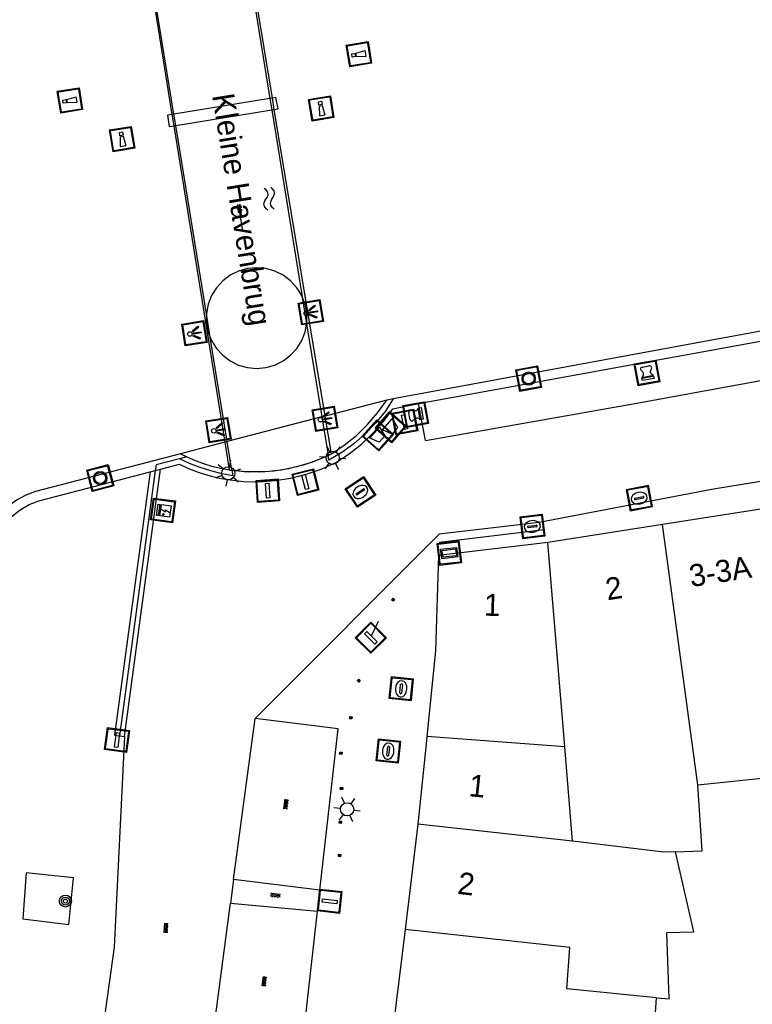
# Model space of a CAD drawing. Header units: metres. Extents: x 93870 to 95789, y 463036 to 464040.
# Tile 146 of 256: x 94322 to 94355, y 463971 to 464015. Entities that reach past the tile are written whole.
import ezdxf
from ezdxf.enums import TextEntityAlignment as Align

# ---------------------------------------------------------------- set-up
doc = ezdxf.new("R2010")
doc.units = ezdxf.units.M
doc.header["$LTSCALE"] = 25.4
for name, color, linetype in [('B_BEBOUWINGSGRENS_0', 1, 'Continuous'), ('B_TUSSENMUUR_0', 7, 'Continuous'), ('G_GRENS_ALGEMEEN_0', 7, 'Continuous'), ('K_KUNSTWERKGRENS_0', 1, 'Continuous'), ('K_KUNSTWERKGRENS_1', 1, 'Continuous'), ('Q_AFVALBAK_0', 7, 'Continuous'), ('Q_BLOEMBAK_0', 93, 'Continuous'), ('Q_BOLDER_0', 7, 'Continuous'), ('Q_BOOM_0', 3, 'Continuous'), ('Q_BRANDKRAAN_0', 5, 'Continuous'), ('Q_ELEKTRAKAST_0', 7, 'Continuous'), ('Q_FIETSENREK_LIJN_0', 7, 'Continuous'), ('Q_INSPECTIE_OF_RIOOLPUT_0', 253, 'Continuous'), ('Q_KOLK_0', 254, 'Continuous'), ('Q_LICHTMAST_0', 2, 'Continuous'), ('Q_LICHTPUNT_1', 7, 'Continuous'), ('Q_MEERPAAL_0', 7, 'Continuous'), ('Q_MEERRING_0', 7, 'Continuous'), ('Q_OPLAADPAAL_0', 7, 'Continuous'), ('Q_STRAATNAAMBORD_0', 7, 'Continuous'), ('Q_VERKEERSBORDPAAL_0', 40, 'Continuous'), ('S_GBKN_SYMBOOL_GV_GROOT_1', 7, 'Continuous'), ('S_GBKN_SYMBOOL_OV_GROOT_0', 7, 'Continuous'), ('S_GBKN_SYMBOOL_WATER_0', 7, 'Continuous'), ('T_HEK_LIJN_0', 6, 'Continuous'), ('T_HEK_LIJN_1', 6, 'Continuous'), ('V_WEGGRENS_0', 7, 'Continuous'), ('V_WEGGRENS_1', 7, 'Continuous'), ('W_KADEMUUR_30CM_0', 10, 'Continuous'), ('W_WATERGRENS_0', 5, 'Continuous'), ('Z_GBKN_HUISNUMMER_0', 252, 'Continuous'), ('Z_KUNSTWERKNAAM_1', 252, 'Continuous')]:
    doc.layers.add(name, color=color, linetype=linetype)
doc.layers.add('Q_AFSLUITPAAL_0', color=7, linetype='Continuous', true_color=0xf86a3a)
doc.layers.add('Q_PAALTJE_0', color=7, linetype='Continuous', true_color=0x666666)

# ---------------------------------------------------------------- blocks, each defined once
blk = doc.blocks.new('Q_AFVALBAK')
for points in [[(-0.5, 0.5), (0.5, 0.5), (0.5, -0.5), (-0.5, -0.5)], [(-0.336, 0.197), (0.331, 0.197), (0.19, -0.251), (-0.196, -0.251)]]:
    blk.add_lwpolyline(points, close=True)
blk.add_lwpolyline([(-0.442, 0.464), (0.438, 0.464, -0.414214), (0.459, 0.442), (0.459, -0.437, -0.414214), (0.438, -0.459), (-0.442, -0.459, -0.414214), (-0.463, -0.437), (-0.463, 0.442), (-0.463, 0.444), (-0.463, 0.446), (-0.463, 0.448), (-0.462, 0.45), (-0.461, 0.451), (-0.46, 0.453), (-0.459, 0.455), (-0.458, 0.456), (-0.457, 0.457), (-0.456, 0.459), (-0.454, 0.46), (-0.453, 0.461), (-0.451, 0.462), (-0.449, 0.462), (-0.447, 0.463), (-0.446, 0.463), (-0.444, 0.464), (-0.442, 0.464)], format="xyb")
blk = doc.blocks.new('Q_BLOEMBAK')
for points in [[(-0.5, 0.5), (0.5, 0.5), (0.5, -0.5), (-0.5, -0.5)], [(-0.336, 0.197), (0.331, 0.197), (0.19, -0.251), (-0.196, -0.251)]]:
    blk.add_lwpolyline(points, close=True)
blk.add_lwpolyline([(-0.442, 0.464), (0.438, 0.464, -0.414214), (0.459, 0.442), (0.459, -0.437, -0.414214), (0.438, -0.459), (-0.442, -0.459, -0.414214), (-0.463, -0.437), (-0.463, 0.442), (-0.463, 0.444), (-0.463, 0.446), (-0.463, 0.448), (-0.462, 0.45), (-0.461, 0.451), (-0.46, 0.453), (-0.459, 0.455), (-0.458, 0.456), (-0.457, 0.457), (-0.456, 0.459), (-0.454, 0.46), (-0.453, 0.461), (-0.451, 0.462), (-0.449, 0.462), (-0.447, 0.463), (-0.446, 0.463), (-0.444, 0.464), (-0.442, 0.464)], format="xyb")
blk = doc.blocks.new('Q_STRAATNAAMBORD')
for points in [[(-0.5, 0.5), (0.5, 0.5), (0.5, -0.5), (-0.5, -0.5)], [(-0.369, 0.22), (0.358, 0.22), (0.358, -0.214), (-0.369, -0.214)]]:
    blk.add_lwpolyline(points, close=True)
for points in [[(-0.442, 0.464), (0.438, 0.464, -0.414214), (0.459, 0.442), (0.459, -0.437, -0.414214), (0.438, -0.459), (-0.442, -0.459, -0.414214), (-0.463, -0.437), (-0.463, 0.442), (-0.463, 0.444), (-0.463, 0.446), (-0.463, 0.448), (-0.462, 0.45), (-0.461, 0.451), (-0.46, 0.453), (-0.459, 0.455), (-0.458, 0.456), (-0.457, 0.457), (-0.456, 0.459), (-0.454, 0.46), (-0.453, 0.461), (-0.451, 0.462), (-0.449, 0.462), (-0.447, 0.463), (-0.446, 0.463), (-0.444, 0.464), (-0.442, 0.464)], [(-0.287, 0.16), (0.281, 0.16, -0.414214), (0.303, 0.139), (0.303, -0.134, -0.414214), (0.281, -0.156), (-0.287, -0.156, -0.414214), (-0.308, -0.134), (-0.308, 0.139), (-0.308, 0.14), (-0.308, 0.142), (-0.307, 0.144), (-0.307, 0.146), (-0.306, 0.148), (-0.305, 0.149), (-0.304, 0.151), (-0.303, 0.152), (-0.302, 0.154), (-0.3, 0.155), (-0.299, 0.156), (-0.297, 0.157), (-0.296, 0.158), (-0.294, 0.159), (-0.292, 0.159), (-0.29, 0.16), (-0.288, 0.16), (-0.287, 0.16)]]:
    blk.add_lwpolyline(points, format="xyb")
blk = doc.blocks.new('Q_OPLAADPAAL')
for points in [[(-0.5, 0.5), (0.5, 0.5), (0.5, -0.5), (-0.5, -0.5)], [(-0.08, 0.333), (0.071, 0.333), (0.071, -0.329), (-0.08, -0.329)]]:
    blk.add_lwpolyline(points, close=True)
blk.add_lwpolyline([(-0.442, 0.464), (0.438, 0.464, -0.414214), (0.459, 0.442), (0.459, -0.437, -0.414214), (0.438, -0.459), (-0.442, -0.459, -0.414214), (-0.463, -0.437), (-0.463, 0.442), (-0.463, 0.444), (-0.463, 0.446), (-0.463, 0.448), (-0.462, 0.45), (-0.461, 0.451), (-0.46, 0.453), (-0.459, 0.455), (-0.458, 0.456), (-0.457, 0.457), (-0.456, 0.459), (-0.454, 0.46), (-0.453, 0.461), (-0.451, 0.462), (-0.449, 0.462), (-0.447, 0.463), (-0.446, 0.463), (-0.444, 0.464), (-0.442, 0.464)], format="xyb")
blk = doc.blocks.new('Q_ELEKTRAKAST')
for points in [[(-0.5, 0.5), (0.5, 0.5), (0.5, -0.5), (-0.5, -0.5)], [(-0.262, 0.264), (0.25, 0.264), (0.25, 0.187), (-0.262, 0.187)], [(-0.262, 0.107), (0.25, 0.107), (0.25, -0.332), (-0.262, -0.332)]]:
    blk.add_lwpolyline(points, close=True)
blk.add_lwpolyline([(-0.442, 0.464), (0.438, 0.464, -0.414214), (0.459, 0.442), (0.459, -0.437, -0.414214), (0.438, -0.459), (-0.442, -0.459, -0.414214), (-0.463, -0.437), (-0.463, 0.442), (-0.463, 0.444), (-0.463, 0.446), (-0.463, 0.448), (-0.462, 0.45), (-0.461, 0.451), (-0.46, 0.453), (-0.459, 0.455), (-0.458, 0.456), (-0.457, 0.457), (-0.456, 0.459), (-0.454, 0.46), (-0.453, 0.461), (-0.451, 0.462), (-0.449, 0.462), (-0.447, 0.463), (-0.446, 0.463), (-0.444, 0.464), (-0.442, 0.464)], format="xyb")
blk.add_lwpolyline([(-0.177, 0.001, -1), (-0.177, -0.069, -1)], format="xyb", close=True)
blk.add_lwpolyline([(0.044, 0.088), (-0.056, -0.112), (0.044, -0.112), (-0.056, -0.312)])
blk = doc.blocks.new('Q_LICHTMAST')
for points in [[(0, 0.3), (0, 0.6)], [(-0.26, 0.15), (-0.52, 0.3)], [(0.26, 0.15), (0.52, 0.3)], [(-0.26, -0.15), (-0.52, -0.3)], [(0, -0.3), (0, -0.6)], [(0.26, -0.15), (0.52, -0.3)]]:
    blk.add_lwpolyline(points)
blk.add_circle((0, 0), 0.3)
blk = doc.blocks.new('Q_VERKEERSBORDPAAL')
for points in [[(-0.5, 0.5), (0.5, 0.5), (0.5, -0.5), (-0.5, -0.5)], [(-0.08, 0.333), (0.071, 0.333), (0.071, -0.329), (-0.08, -0.329)]]:
    blk.add_lwpolyline(points, close=True)
blk.add_lwpolyline([(-0.442, 0.464), (0.438, 0.464, -0.414214), (0.459, 0.442), (0.459, -0.437, -0.414214), (0.438, -0.459), (-0.442, -0.459, -0.414214), (-0.463, -0.437), (-0.463, 0.442), (-0.463, 0.444), (-0.463, 0.446), (-0.463, 0.448), (-0.462, 0.45), (-0.461, 0.451), (-0.46, 0.453), (-0.459, 0.455), (-0.458, 0.456), (-0.457, 0.457), (-0.456, 0.459), (-0.454, 0.46), (-0.453, 0.461), (-0.451, 0.462), (-0.449, 0.462), (-0.447, 0.463), (-0.446, 0.463), (-0.444, 0.464), (-0.442, 0.464)], format="xyb")
blk = doc.blocks.new('Q_AFSLUITPAAL')
for points in [[(-0.5, 0.5), (0.5, 0.5), (0.5, -0.5), (-0.5, -0.5)], [(-0.08, 0.333), (0.071, 0.333), (0.071, -0.329), (-0.08, -0.329)]]:
    blk.add_lwpolyline(points, close=True)
blk.add_lwpolyline([(-0.442, 0.464), (0.438, 0.464, -0.414214), (0.459, 0.442), (0.459, -0.437, -0.414214), (0.438, -0.459), (-0.442, -0.459, -0.414214), (-0.463, -0.437), (-0.463, 0.442), (-0.463, 0.444), (-0.463, 0.446), (-0.463, 0.448), (-0.462, 0.45), (-0.461, 0.451), (-0.46, 0.453), (-0.459, 0.455), (-0.458, 0.456), (-0.457, 0.457), (-0.456, 0.459), (-0.454, 0.46), (-0.453, 0.461), (-0.451, 0.462), (-0.449, 0.462), (-0.447, 0.463), (-0.446, 0.463), (-0.444, 0.464), (-0.442, 0.464)], format="xyb")
blk = doc.blocks.new('Q_PAAL_STEEN')
for points in [[(-0.5, 0.5), (0.5, 0.5), (0.5, -0.5), (-0.5, -0.5)], [(-0.08, 0.33), (0.07, 0.33), (0.07, -0.33), (-0.08, -0.33)]]:
    blk.add_lwpolyline(points, close=True)
blk.add_lwpolyline([(-0.44, 0.46), (0.44, 0.46, -0.414214), (0.46, 0.44), (0.46, -0.44, -0.414214), (0.44, -0.46), (-0.44, -0.46, -0.414214), (-0.46, -0.44), (-0.46, 0.44), (-0.46, 0.44), (-0.46, 0.45), (-0.46, 0.45), (-0.46, 0.45), (-0.46, 0.45), (-0.46, 0.45), (-0.46, 0.45), (-0.46, 0.46), (-0.46, 0.46), (-0.46, 0.46), (-0.45, 0.46), (-0.45, 0.46), (-0.45, 0.46), (-0.45, 0.46), (-0.45, 0.46), (-0.45, 0.46), (-0.44, 0.46), (-0.44, 0.46)], format="xyb")
blk = doc.blocks.new('Q_PAALTJE')
at = {"color": 251, "true_color": 0x666666, "xscale": 0.1, "yscale": 0.1, "zscale": 0.01}
blk.add_blockref('Q_PAAL_STEEN', (0, 0), dxfattribs=at)
blk = doc.blocks.new('Q_INSPECTIE_OF_RIOOLPUT')
blk.add_lwpolyline([(-0.5, 0.5), (0.5, 0.5), (0.5, -0.5), (-0.5, -0.5)], close=True)
for points in [[(-0.442, 0.464), (0.438, 0.464, -0.414214), (0.459, 0.442), (0.459, -0.437, -0.414214), (0.438, -0.459), (-0.442, -0.459, -0.414214), (-0.463, -0.437), (-0.463, 0.442), (-0.463, 0.444), (-0.463, 0.446), (-0.463, 0.448), (-0.462, 0.45), (-0.461, 0.451), (-0.46, 0.453), (-0.459, 0.455), (-0.458, 0.456), (-0.457, 0.457), (-0.456, 0.459), (-0.454, 0.46), (-0.453, 0.461), (-0.451, 0.462), (-0.449, 0.462), (-0.447, 0.463), (-0.446, 0.463), (-0.444, 0.464), (-0.442, 0.464)], [(-0.345, 0.105, 0.380426), (-0.276, -0.18)], [(-0.008, 0.266, 0.240218), (-0.345, 0.105)], [(-0.194, 0.045, 0.853344), (-0.194, -0.032)], [(0.331, 0.111, 0.240191), (-0.008, 0.266)], [(0.185, -0.032, 0.849746), (0.185, 0.045)], [(0.267, -0.176, 0.380426), (0.331, 0.111)], [(-0.276, -0.18, 0.148452), (0.012, -0.257)], [(0.012, -0.257, 0.131742), (0.267, -0.176)]]:
    blk.add_lwpolyline(points, format="xyb")
for points in [[(-0.194, 0.045), (0.185, 0.045)], [(0.185, -0.032), (-0.194, -0.032)]]:
    blk.add_lwpolyline(points)
blk = doc.blocks.new('Q_KOLK')
blk.add_lwpolyline([(-0.5, 0.5), (0.5, 0.5), (0.5, -0.5), (-0.5, -0.5)], close=True)
for points in [[(-0.442, 0.464), (0.438, 0.464, -0.414214), (0.459, 0.442), (0.459, -0.437, -0.414214), (0.438, -0.459), (-0.442, -0.459, -0.414214), (-0.463, -0.437), (-0.463, 0.442, -0.414214), (-0.442, 0.464)], [(-0.345, 0.105, 0.380426), (-0.276, -0.18)], [(-0.008, 0.266, 0.240218), (-0.345, 0.105)], [(-0.194, 0.045, 0.853344), (-0.194, -0.032)], [(0.331, 0.111, 0.240191), (-0.008, 0.266)], [(0.185, -0.032, 0.849746), (0.185, 0.045)], [(0.267, -0.176, 0.380426), (0.331, 0.111)], [(-0.276, -0.18, 0.148452), (0.012, -0.257)], [(0.012, -0.257, 0.131742), (0.267, -0.176)]]:
    blk.add_lwpolyline(points, format="xyb")
for points in [[(-0.194, 0.045), (0.185, 0.045)], [(0.185, -0.032), (-0.194, -0.032)]]:
    blk.add_lwpolyline(points)
blk = doc.blocks.new('Q_BRANDKRAAN')
blk.add_lwpolyline([(-0.5, 0.5), (0.5, 0.5), (0.5, -0.5), (-0.5, -0.5)], close=True)
for points in [[(-0.442, 0.464), (0.438, 0.464, -0.414214), (0.459, 0.442), (0.459, -0.437, -0.414214), (0.438, -0.459), (-0.442, -0.459, -0.414214), (-0.463, -0.437), (-0.463, 0.442), (-0.463, 0.444), (-0.463, 0.446), (-0.463, 0.448), (-0.462, 0.45), (-0.461, 0.451), (-0.46, 0.453), (-0.459, 0.455), (-0.458, 0.456), (-0.457, 0.457), (-0.456, 0.459), (-0.454, 0.46), (-0.453, 0.461), (-0.451, 0.462), (-0.449, 0.462), (-0.447, 0.463), (-0.446, 0.463), (-0.444, 0.464), (-0.442, 0.464)], [(-0.345, 0.105, 0.380426), (-0.276, -0.18)], [(-0.008, 0.266, 0.240218), (-0.345, 0.105)], [(-0.194, 0.045, 0.853344), (-0.194, -0.032)], [(0.331, 0.111, 0.240191), (-0.008, 0.266)], [(0.185, -0.032, 0.849746), (0.185, 0.045)], [(0.267, -0.176, 0.380426), (0.331, 0.111)], [(-0.276, -0.18, 0.148452), (0.012, -0.257)], [(0.012, -0.257, 0.131742), (0.267, -0.176)]]:
    blk.add_lwpolyline(points, format="xyb")
for points in [[(-0.194, 0.045), (0.185, 0.045)], [(0.185, -0.032), (-0.194, -0.032)]]:
    blk.add_lwpolyline(points)
blk = doc.blocks.new('Q_MEERRING')
blk.add_lwpolyline([(-0.5, 0.5), (0.5, 0.5), (0.5, -0.5), (-0.5, -0.5)], close=True)
blk.add_lwpolyline([(-0.442, 0.464), (0.438, 0.464, -0.414214), (0.459, 0.442), (0.459, -0.437, -0.414214), (0.438, -0.459), (-0.442, -0.459, -0.414214), (-0.463, -0.437), (-0.463, 0.442), (-0.463, 0.444), (-0.463, 0.446), (-0.463, 0.448), (-0.462, 0.45), (-0.461, 0.451), (-0.46, 0.453), (-0.459, 0.455), (-0.458, 0.456), (-0.457, 0.457), (-0.456, 0.459), (-0.454, 0.46), (-0.453, 0.461), (-0.451, 0.462), (-0.449, 0.462), (-0.447, 0.463), (-0.446, 0.463), (-0.444, 0.464), (-0.442, 0.464)], format="xyb")
for radius in [0.3, 0.3, 0.25, 0.25]:
    blk.add_circle((0, 0), radius)
blk = doc.blocks.new('Q_LICHTPUNT')
for points in [[(-0.5, 0.5), (0.5, 0.5), (0.5, -0.5), (-0.5, -0.5)], [(-0.463, 0.464), (0.459, 0.464), (0.459, -0.459), (-0.463, -0.459)], [(-0.123, 0.08), (-0.077, 0.051), (-0.255, -0.233), (-0.301, -0.204)], [(-0.033, 0.032), (0.021, 0.032), (0.021, -0.303), (-0.033, -0.303)], [(0.075, 0.051), (0.121, 0.079), (0.293, -0.209), (0.247, -0.236)]]:
    blk.add_lwpolyline(points, close=True)
blk.add_circle((-0.002, 0.21), 0.103)
blk = doc.blocks.new('Q_BOLDER')
for points in [[(-0.5, 0.5), (0.5, 0.5), (0.5, -0.5), (-0.5, -0.5)], [(-0.273, -0.196), (0.266, -0.196), (0.266, -0.301), (-0.273, -0.301)]]:
    blk.add_lwpolyline(points, close=True)
for points in [[(-0.442, 0.464), (0.438, 0.464, -0.414214), (0.459, 0.442), (0.459, -0.437, -0.414214), (0.438, -0.459), (-0.442, -0.459, -0.414214), (-0.463, -0.437), (-0.463, 0.442), (-0.463, 0.444), (-0.463, 0.446), (-0.463, 0.448), (-0.462, 0.45), (-0.461, 0.451), (-0.46, 0.453), (-0.459, 0.455), (-0.458, 0.456), (-0.457, 0.457), (-0.456, 0.459), (-0.454, 0.46), (-0.453, 0.461), (-0.451, 0.462), (-0.449, 0.462), (-0.447, 0.463), (-0.446, 0.463), (-0.444, 0.464), (-0.442, 0.464)], [(-0.233, 0.268, 0.439965), (-0.258, 0.19)], [(-0.15, 0.294, 0.109301), (-0.233, 0.268)], [(0.219, 0.268, 0.148019), (0.128, 0.294)], [(0.252, 0.19, 0.326045), (0.219, 0.268)], [(-0.273, -0.159, 0.309814), (-0.166, -0.025)], [(0.159, -0.025, 0.22667), (0.266, -0.159)]]:
    blk.add_lwpolyline(points, format="xyb")
for points in [[(-0.166, 0.03), (-0.258, 0.19)], [(-0.166, -0.025), (-0.166, 0.03)], [(-0.15, 0.294), (0.128, 0.294)], [(0.159, 0.03), (0.252, 0.19)], [(0.159, -0.025), (0.159, 0.03)], [(-0.273, -0.159), (0.266, -0.159)]]:
    blk.add_lwpolyline(points)
blk = doc.blocks.new('Q_BOOM')
for radius in [0.27, 0.18, 0.09]:
    blk.add_circle((0, 0), radius)
blk = doc.blocks.new('Q_MEERPAAL')
for points in [[(-0.5, 0.5), (0.5, 0.5), (0.5, -0.5), (-0.5, -0.5)], [(-0.076, 0.32), (0.068, 0.32), (0.068, 0.17), (-0.076, 0.17)]]:
    blk.add_lwpolyline(points, close=True)
blk.add_lwpolyline([(-0.442, 0.464), (0.438, 0.464, -0.414214), (0.459, 0.442), (0.459, -0.437, -0.414214), (0.438, -0.459), (-0.442, -0.459, -0.414214), (-0.463, -0.437), (-0.463, 0.442), (-0.463, 0.444), (-0.463, 0.446), (-0.463, 0.448), (-0.462, 0.45), (-0.461, 0.451), (-0.46, 0.453), (-0.459, 0.455), (-0.458, 0.456), (-0.457, 0.457), (-0.456, 0.459), (-0.454, 0.46), (-0.453, 0.461), (-0.451, 0.462), (-0.449, 0.462), (-0.447, 0.463), (-0.446, 0.463), (-0.444, 0.464), (-0.442, 0.464)], format="xyb")
for points in [[(-0.076, 0.124), (-0.136, -0.311)], [(-0.076, 0.124), (0.068, 0.124)], [(0.068, 0.124), (0.122, -0.311)], [(-0.136, -0.311), (0.122, -0.311)]]:
    blk.add_lwpolyline(points)
blk = doc.blocks.new('S_GBKN_SYMBOOL_WATER')
for points in [[(-0.5, 0.15), (-0.438, 0.212), (-0.312, 0.275), (-0.188, 0.275), (-0.062, 0.212), (0, 0.15), (0.062, 0.087), (0.188, 0.025), (0.312, 0.025), (0.438, 0.087), (0.5, 0.15)], [(-0.5, -0.15), (-0.438, -0.087), (-0.312, -0.025), (-0.188, -0.025), (-0.062, -0.087), (0, -0.15), (0.062, -0.212), (0.188, -0.275), (0.312, -0.275), (0.438, -0.212), (0.5, -0.15)]]:
    blk.add_lwpolyline(points)
blk = doc.blocks.new('S_GBKN_SYMBOOL_OV_GROOT')
for points in [[(-0.21875, 0.0625), (0.21875, 0.0625)], [(-0.21875, 0), (0.21875, 0)], [(-0.1875, 0.0625), (-0.1875, 0)], [(-0.125, 0.09375), (-0.125, 0.0625)], [(-0.125, 0), (-0.125, -0.0625)], [(-0.0625, 0.0625), (-0.0625, 0)], [(0, 0.09375), (0, 0.0625)], [(0, 0), (0, -0.0625)], [(0.0625, 0.0625), (0.0625, 0)], [(0.125, 0.09375), (0.125, 0.0625)], [(0.125, 0), (0.125, -0.0625)], [(0.1875, 0.0625), (0.1875, 0)], [(-0.21875, -0.0625), (0.21875, -0.0625)], [(-0.1875, -0.0625), (-0.1875, -0.09375)], [(-0.0625, -0.0625), (-0.0625, -0.09375)], [(0.0625, -0.0625), (0.0625, -0.09375)], [(0.1875, -0.0625), (0.1875, -0.09375)]]:
    blk.add_lwpolyline(points)
blk = doc.blocks.new('S_GBKN_SYMBOOL_GV_GROOT')
for points in [[(-0.1875, 0.03125), (-0.09375, 0.09375)], [(-0.1875, -0.0625), (0.0625, 0.09375)], [(-0.1875, 0.09375), (0.125, -0.09375)], [(-0.1875, 0), (-0.03125, -0.09375)], [(-0.125, -0.09375), (0.1875, 0.09375)], [(-0.0625, 0.09375), (0.1875, -0.0625)], [(0.03125, -0.09375), (0.1875, 0)], [(0.09375, 0.09375), (0.1875, 0.03125)]]:
    blk.add_lwpolyline(points)

msp = doc.modelspace()

# ---------------------------------------------------------------- linework, layer by layer
at = {"layer": 'B_BEBOUWINGSGRENS_0'}
for p, q in [((94355.45, 463993.03), (94351.003, 463992.334)), ((94351.003, 463992.334), (94345.814, 463991.522)), ((94345.814, 463991.522), (94340.86, 463990.93)), ((94352.6, 463980.55), (94357.482, 463981.047)), ((94339.933, 463978.757), (94339.347, 463973.998)), ((94339.347, 463973.998), (94338.364, 463966.003))]:
    msp.add_line(p, q, dxfattribs=at)
for points in [[(94340.86, 463990.93), (94340.73, 463986.61), (94340.337, 463982.737)], [(94340.337, 463982.737), (94340.303, 463982.406), (94339.933, 463978.757)], [(94351.586, 463977.517), (94352.801, 463977.557), (94352.6, 463980.55)], [(94350.726, 463970.901), (94351.298, 463970.857), (94351.191, 463973.851), (94352.417, 463973.894), (94351.586, 463977.517)], [(94350.094, 463964.473), (94351.523, 463964.544), (94351.386, 463968.395), (94350.57, 463968.442), (94350.726, 463970.901)]]:
    msp.add_lwpolyline(points, dxfattribs=at)
at = {"layer": 'B_TUSSENMUUR_0'}
for p, q in [((94352.6, 463980.55), (94351.003, 463992.334)), ((94346.578, 463982.262), (94345.814, 463991.522)), ((94346.578, 463982.262), (94340.337, 463982.737)), ((94346.929, 463977.992), (94346.578, 463982.262)), ((94346.929, 463977.992), (94339.933, 463978.757))]:
    msp.add_line(p, q, dxfattribs=at)
for points in [[(94351.586, 463977.517), (94351.061, 463977.5), (94346.929, 463977.992)], [(94350.726, 463970.901), (94346.674, 463971.307), (94346.803, 463973.185), (94339.347, 463973.998)]]:
    msp.add_lwpolyline(points, dxfattribs=at)
at = {"layer": 'G_GRENS_ALGEMEEN_0'}
for p, q in [((94327.805, 463994.715), (94328.04, 463994.776)), ((94328.04, 463994.776), (94328.276, 463994.838))]:
    msp.add_line(p, q, dxfattribs=at)
at = {"layer": 'K_KUNSTWERKGRENS_0'}
for p, q in [((94333.226, 464011.627), (94328.887, 464010.915)), ((94333.343, 464011.646), (94333.226, 464011.627)), ((94328.97, 464010.406), (94333.31, 464011.114)), ((94333.31, 464011.114), (94333.428, 464011.133)), ((94328.887, 464010.915), (94328.793, 464010.9)), ((94328.875, 464010.391), (94328.97, 464010.406)), ((94333.047, 464003.924), (94332.628, 464003.963)), ((94331.182, 463996.06), (94329.186, 463995.54))]:
    msp.add_line(p, q, dxfattribs=at)
for points in [[(94333.428, 464011.133), (94333.601, 464011.161), (94333.502, 464011.672), (94333.343, 464011.646)], [(94328.793, 464010.9), (94328.593, 464010.867), (94328.664, 464010.357), (94328.875, 464010.391)], [(94332.628, 464003.963), (94332.209, 464003.924), (94331.804, 464003.809), (94331.427, 464003.621), (94331.091, 464003.368), (94330.808, 464003.057), (94330.586, 464002.699), (94330.434, 464002.306), (94330.357, 464001.892), (94330.357, 464001.874)], [(94334.691, 464002.646), (94334.67, 464002.699), (94334.448, 464003.057), (94334.165, 464003.368), (94333.829, 464003.621), (94333.452, 464003.809), (94333.047, 464003.924)], [(94334.89, 464001.423), (94334.899, 464001.472), (94334.899, 464001.892), (94334.822, 464002.306), (94334.691, 464002.646)], [(94330.357, 464001.874), (94330.357, 464001.472), (94330.434, 464001.058), (94330.53, 464000.81)], [(94330.53, 464000.81), (94330.586, 464000.665), (94330.808, 464000.307), (94331.091, 463999.996), (94331.427, 463999.743), (94331.804, 463999.555), (94332.209, 463999.44), (94332.628, 463999.401), (94333.047, 463999.44), (94333.452, 463999.555), (94333.829, 463999.743), (94334.165, 463999.996), (94334.448, 464000.307), (94334.67, 464000.665), (94334.822, 464001.058), (94334.89, 464001.423)], [(94336.011, 463995.539), (94336.596, 463995.93), (94337.144, 463996.372), (94337.649, 463996.863), (94338.107, 463997.397), (94338.515, 463997.971)], [(94329.186, 463995.54), (94329.243, 463995.51), (94329.299, 463995.481), (94329.357, 463995.453), (94329.414, 463995.425), (94329.472, 463995.398)], [(94329.472, 463995.398), (94329.839, 463995.237), (94330.216, 463995.098), (94330.599, 463994.98), (94330.989, 463994.884), (94331.383, 463994.811)]]:
    msp.add_lwpolyline(points, dxfattribs=at)
at = {"layer": 'K_KUNSTWERKGRENS_1'}
for p, q in [((94333.343, 464011.646), (94332.258, 464018.192)), ((94327.787, 464017.151), (94328.793, 464010.9)), ((94333.428, 464011.133), (94333.343, 464011.646)), ((94335.728, 463997.245), (94333.428, 464011.133)), ((94328.793, 464010.9), (94328.875, 464010.391)), ((94328.875, 464010.391), (94331.182, 463996.06)), ((94336.011, 463995.539), (94335.728, 463997.245)), ((94331.182, 463996.06), (94331.383, 463994.811)), ((94334.597, 463995), (94334.978, 463995.117)), ((94335.275, 463995.22), (94335.679, 463995.389)), ((94335.679, 463995.389), (94335.861, 463995.466)), ((94331.508, 463994.793), (94331.709, 463994.775)), ((94331.709, 463994.775), (94332.162, 463994.734)), ((94332.462, 463994.728), (94332.872, 463994.731)), ((94333.188, 463994.752), (94333.586, 463994.794)), ((94333.89, 463994.842), (94334.297, 463994.925))]:
    msp.add_line(p, q, dxfattribs=at)
for points in [[(94335.861, 463995.466), (94335.936, 463995.502), (94336.011, 463995.539)], [(94334.978, 463995.117), (94335.175, 463995.178), (94335.275, 463995.22)], [(94331.383, 463994.811), (94331.446, 463994.802), (94331.508, 463994.793)], [(94332.162, 463994.734), (94332.249, 463994.726), (94332.462, 463994.728)], [(94332.872, 463994.731), (94332.994, 463994.732), (94333.188, 463994.752)], [(94333.586, 463994.794), (94333.734, 463994.81), (94333.89, 463994.842)], [(94334.297, 463994.925), (94334.463, 463994.959), (94334.597, 463995)]]:
    msp.add_lwpolyline(points, dxfattribs=at)
at = {"layer": 'Q_FIETSENREK_LIJN_0'}
msp.add_line((94337.829, 463987.285), (94338.147, 463987.95), dxfattribs=at)
at = {"layer": 'T_HEK_LIJN_0'}
for p, q in [((94329.472, 463995.398), (94329.133, 463995.311)), ((94328.04, 463994.776), (94326.419, 463982.764)), ((94345.646, 463992.094), (94340.894, 463991.526))]:
    msp.add_line(p, q, dxfattribs=at)
for points in [[(94338.813, 463998.026), (94338.441, 463997.458), (94338.017, 463996.927), (94337.547, 463996.437), (94337.034, 463995.993), (94336.482, 463995.597), (94335.896, 463995.253), (94335.861, 463995.466)], [(94329.133, 463995.311), (94328.076, 463995.04), (94328.04, 463994.776)], [(94331.508, 463994.793), (94331.549, 463994.541), (94331.048, 463994.634), (94330.555, 463994.758), (94330.069, 463994.913), (94329.595, 463995.097), (94329.133, 463995.311)]]:
    msp.add_lwpolyline(points, dxfattribs=at)
at = {"layer": 'T_HEK_LIJN_1'}
for p, q in [((94332.16, 464018.169), (94333.226, 464011.627)), ((94328.887, 464010.915), (94327.871, 464017.17)), ((94333.226, 464011.627), (94333.31, 464011.114)), ((94333.31, 464011.114), (94334.691, 464002.646)), ((94328.97, 464010.406), (94328.887, 464010.915)), ((94330.357, 464001.874), (94328.97, 464010.406)), ((94334.691, 464002.646), (94334.89, 464001.423)), ((94330.53, 464000.81), (94330.357, 464001.874)), ((94334.89, 464001.423), (94335.577, 463997.206)), ((94331.297, 463996.09), (94330.53, 464000.81)), ((94335.577, 463997.206), (94335.86, 463995.471)), ((94331.507, 463994.797), (94331.297, 463996.09)), ((94335.86, 463995.471), (94335.861, 463995.466)), ((94331.508, 463994.793), (94331.507, 463994.797))]:
    msp.add_line(p, q, dxfattribs=at)
at = {"layer": 'V_WEGGRENS_0'}
for p, q in [((94340.269, 463996.135), (94339.963, 463997.807)), ((94326.642, 463982.734), (94328.276, 463994.838)), ((94332.557, 463983.544), (94340.89, 463991.89)), ((94331.588, 463976.259), (94332.557, 463983.544)), ((94326.419, 463982.764), (94326.642, 463982.734)), ((94322.2, 463976.56), (94322.04, 463974.47)), ((94331.588, 463976.259), (94331.445, 463975.189)), ((94335.488, 463975.77), (94331.588, 463976.259)), ((94335.381, 463974.824), (94335.488, 463975.77)), ((94330.565, 463968.576), (94331.445, 463975.189)), ((94331.445, 463975.189), (94335.381, 463974.824)), ((94334.61, 463968.016), (94335.381, 463974.824))]:
    msp.add_line(p, q, dxfattribs=at)
for points in [[(94339.963, 463997.807), (94356.184, 464000.772), (94398.729, 464008.572), (94424.541, 464013.304), (94429.3, 464014.099), (94433.692, 464014.489), (94433.885, 464014.506), (94434.026, 464014.47), (94434.15, 464014.395), (94434.247, 464014.287), (94434.31, 464014.156), (94434.332, 464014.012), (94434.307, 464013.829)], [(94340.269, 463996.135), (94349.834, 463997.835), (94381.108, 464003.553)], [(94381.859, 463998.959), (94362.04, 463995.36), (94353.31, 463993.93), (94345.42, 463992.43), (94340.89, 463991.89)], [(94328.276, 463994.838), (94329.132, 463995.061), (94329.55, 463994.87), (94329.979, 463994.704), (94330.417, 463994.565), (94330.862, 463994.452), (94331.314, 463994.366), (94332.029, 463994.287), (94332.749, 463994.272), (94333.467, 463994.321), (94334.178, 463994.433), (94334.876, 463994.607), (94335.556, 463994.842), (94336.213, 463995.137), (94336.811, 463995.532), (94337.373, 463995.977), (94337.895, 463996.469), (94338.371, 463997.005), (94338.799, 463997.58), (94339.963, 463997.807)], [(94317.11, 463948.429), (94320.678, 463991.096), (94320.802, 463991.546), (94320.995, 463991.97), (94321.251, 463992.361), (94321.564, 463992.706), (94321.926, 463993), (94322.33, 463993.233), (94322.765, 463993.402), (94327.805, 463994.715)], [(94327.805, 463994.715), (94326.196, 463982.794), (94326.419, 463982.764)], [(94335.488, 463975.77), (94336.318, 463983.088), (94332.557, 463983.544)], [(94326.642, 463982.734), (94326.18, 463973.19), (94321.929, 463942.59), (94318.82, 463921.04), (94317.702, 463913.637)], [(94322.04, 463974.47), (94324.12, 463974.22), (94324.34, 463976.339), (94322.2, 463976.56)]]:
    msp.add_lwpolyline(points, dxfattribs=at)
at = {"layer": 'V_WEGGRENS_1'}
for p, q in [((94335.86, 463995.471), (94336.011, 463995.539)), ((94334.978, 463995.117), (94335.275, 463995.22)), ((94335.679, 463995.389), (94335.86, 463995.471)), ((94331.383, 463994.811), (94331.507, 463994.797)), ((94331.507, 463994.797), (94331.709, 463994.775)), ((94332.162, 463994.734), (94332.462, 463994.728)), ((94332.872, 463994.731), (94333.188, 463994.752)), ((94333.586, 463994.794), (94333.89, 463994.842)), ((94334.297, 463994.925), (94334.597, 463995))]:
    msp.add_line(p, q, dxfattribs=at)
for points in [[(94334.597, 463995), (94334.748, 463995.038), (94334.978, 463995.117)], [(94335.275, 463995.22), (94335.391, 463995.26), (94335.679, 463995.389)], [(94331.709, 463994.775), (94332.059, 463994.736), (94332.162, 463994.734)], [(94332.462, 463994.728), (94332.739, 463994.722), (94332.872, 463994.731)], [(94333.188, 463994.752), (94333.417, 463994.768), (94333.586, 463994.794)], [(94333.89, 463994.842), (94334.089, 463994.873), (94334.297, 463994.925)]]:
    msp.add_lwpolyline(points, dxfattribs=at)
at = {"layer": 'W_KADEMUUR_30CM_0'}
for p, q in [((94338.515, 463997.971), (94335.728, 463997.245)), ((94335.577, 463997.206), (94331.297, 463996.09)), ((94335.728, 463997.245), (94335.577, 463997.206)), ((94331.297, 463996.09), (94331.182, 463996.06))]:
    msp.add_line(p, q, dxfattribs=at)
at = {"layer": 'W_WATERGRENS_0'}
for p, q in [((94338.813, 463998.026), (94338.515, 463997.971)), ((94329.186, 463995.54), (94322.612, 463993.825))]:
    msp.add_line(p, q, dxfattribs=at)
for points in [[(94364.406, 464002.732), (94356.103, 464001.215), (94338.813, 463998.026)], [(94322.612, 463993.825), (94322.174, 463993.657), (94321.762, 463993.431), (94321.385, 463993.151), (94321.05, 463992.823), (94320.762, 463992.452), (94320.527, 463992.046), (94320.349, 463991.611), (94320.232, 463991.157), (94312.965, 463904.02)]]:
    msp.add_lwpolyline(points, dxfattribs=at)
at = {"layer": 'Z_KUNSTWERKNAAM_1'}
msp.add_line((94331.834, 464006.583), (94331.995, 464005.596), dxfattribs=at)

# ---------------------------------------------------------------- block references
at = {"layer": 'Q_AFSLUITPAAL_0'}
for p, rotation in [((94334.837, 463994.252), 13.9976084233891), ((94333.135, 463993.866), 3.904104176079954)]:
    msp.add_blockref('Q_AFSLUITPAAL', p, dxfattribs=dict(at, rotation=rotation))
at = {"layer": 'Q_AFVALBAK_0', "rotation": 48.39301107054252}
msp.add_blockref('Q_AFVALBAK', (94338.116, 463996.37), dxfattribs=at)
at = {"layer": 'Q_BLOEMBAK_0', "rotation": 48.39301107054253}
msp.add_blockref('Q_BLOEMBAK', (94338.699, 463996.745), dxfattribs=at)
at = {"layer": 'Q_BOLDER_0'}
for p, rotation in [((94350.304, 463999.202), 10.3586114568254), ((94339.827, 463997.315), 100.3711749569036)]:
    msp.add_blockref('Q_BOLDER', p, dxfattribs=dict(at, rotation=rotation))
at = {"layer": 'Q_BOOM_0', "rotation": 84.07264198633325}
msp.add_blockref('Q_BOOM', (94323.972, 463975.28), dxfattribs=at)
at = {"layer": 'Q_BRANDKRAAN_0', "rotation": 84.20593020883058}
msp.add_blockref('Q_BRANDKRAAN', (94339.174, 463984.896), dxfattribs=at)
at = {"layer": 'Q_ELEKTRAKAST_0', "rotation": 82.31173818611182}
msp.add_blockref('Q_ELEKTRAKAST', (94328.393, 463992.972), dxfattribs=at)
at = {"layer": 'Q_INSPECTIE_OF_RIOOLPUT_0', "rotation": 33.44616281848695}
msp.add_blockref('Q_INSPECTIE_OF_RIOOLPUT', (94337.33, 463993.81), dxfattribs=at)
at = {"layer": 'Q_KOLK_0'}
for p, rotation in [((94349.951, 463993.525), 10.76427488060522), ((94345.116, 463992.243), 6.797882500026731), ((94338.589, 463982.076), 84.21013168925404)]:
    msp.add_blockref('Q_KOLK', p, dxfattribs=dict(at, rotation=rotation))
at = {"layer": 'Q_LICHTMAST_0'}
for p, rotation in [((94336.069, 463995.358), 26.25865956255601), ((94331.346, 463994.653), 169.5033156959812), ((94336.724, 463979.437), 83.52922372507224)]:
    msp.add_blockref('Q_LICHTMAST', p, dxfattribs=dict(at, rotation=rotation))
at = {"layer": 'Q_LICHTPUNT_1'}
for p, rotation in [((94335.083, 464001.946), 99.40343928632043), ((94329.812, 464000.996), 99.14499977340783), ((94335.725, 463997.117), 99.41874713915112), ((94330.896, 463996.612), 99.14499977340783)]:
    msp.add_blockref('Q_LICHTPUNT', p, dxfattribs=dict(at, rotation=rotation))
at = {"layer": 'Q_MEERPAAL_0'}
for p, rotation in [((94337.259, 464013.631), 99.41121724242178), ((94324.176, 464011.538), 99.14246178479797), ((94335.553, 464011.174), 9.193582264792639), ((94326.542, 464009.786), 9.153809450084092)]:
    msp.add_blockref('Q_MEERPAAL', p, dxfattribs=dict(at, rotation=rotation))
at = {"layer": 'Q_MEERRING_0'}
for p, rotation in [((94344.943, 463998.943), 10.45029502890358), ((94325.548, 463994.436), 14.62122877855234)]:
    msp.add_blockref('Q_MEERRING', p, dxfattribs=dict(at, rotation=rotation))
at = {"layer": 'Q_OPLAADPAAL_0', "rotation": 83.54682519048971}
msp.add_blockref('Q_OPLAADPAAL', (94335.936, 463975.272), dxfattribs=at)
at = {"layer": 'Q_PAALTJE_0'}
for p, rotation in [((94338.807, 463988.927), 45.04465765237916), ((94337.249, 463985.265), 45.04465765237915), ((94336.897, 463983.584), 83.52922372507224), ((94336.44, 463981.974), 83.52922372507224), ((94336.469, 463980.377), 83.52922372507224), ((94336.417, 463978.856), 83.52922372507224), ((94336.384, 463977.347), 83.52922372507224)]:
    msp.add_blockref('Q_PAALTJE', p, dxfattribs=dict(at, rotation=rotation))
at = {"layer": 'Q_STRAATNAAMBORD_0', "rotation": 6.814496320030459}
msp.add_blockref('Q_STRAATNAAMBORD', (94341.352, 463991.039), dxfattribs=at)
at = {"layer": 'Q_VERKEERSBORDPAAL_0'}
for p, rotation in [((94339.332, 463996.978), 11.03515739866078), ((94337.801, 463987.208), 45.04465765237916), ((94326.304, 463982.572), 172.3380488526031)]:
    msp.add_blockref('Q_VERKEERSBORDPAAL', p, dxfattribs=dict(at, rotation=rotation))
at = {"layer": 'S_GBKN_SYMBOOL_GV_GROOT_1', "rotation": 99.40343928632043}
msp.add_blockref('S_GBKN_SYMBOOL_GV_GROOT', (94331.867, 464006.646), dxfattribs=at)
at = {"layer": 'S_GBKN_SYMBOOL_OV_GROOT_0'}
for p, rotation in [((94333.953, 463979.669), 82.42338826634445), ((94333.477, 463975.541), 172.8532868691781), ((94328.523, 463974.065), 87.22862498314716), ((94332.973, 463971.645), 82.4201126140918)]:
    msp.add_blockref('S_GBKN_SYMBOOL_OV_GROOT', p, dxfattribs=dict(at, rotation=rotation))
at = {"layer": 'S_GBKN_SYMBOOL_WATER_0', "rotation": 99.40343928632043}
msp.add_blockref('S_GBKN_SYMBOOL_WATER', (94333.2, 464007.089), dxfattribs=at)

# ---------------------------------------------------------------- texts
at = {"layer": 'Z_GBKN_HUISNUMMER_0', "linetype": 'Continuous'}
for s, rotation, p in [('3-3A', 8.9, (94353.613, 463990.212)), ('2', 8.9, (94348.795, 463989.458)), ('1', 358.3, (94343.294, 463988.695)), ('1', 354.2, (94342.622, 463980.495)), ('2', 353, (94342.121, 463976.072))]:
    msp.add_text(s, height=1, rotation=rotation, dxfattribs=at).set_placement(p, align=Align.MIDDLE)
at = {"layer": 'Z_KUNSTWERKNAAM_1', "linetype": 'Continuous'}
msp.add_text('Kleine Havenbrug', height=1, rotation=279.2645, dxfattribs=at).set_placement((94331.834, 464006.583), align=Align.MIDDLE)

doc.saveas('drawing.dxf')
